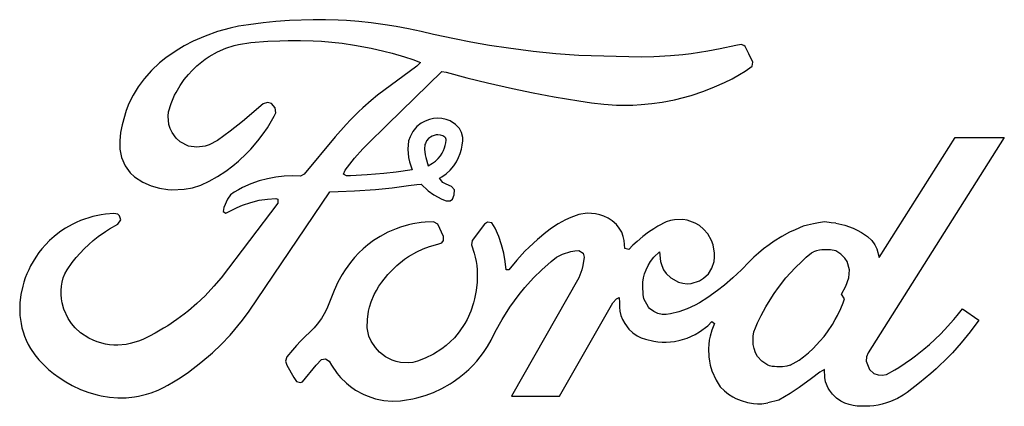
# Model space of a CAD drawing. Extents: x 0 to 5.33, y 0 to 2.1.
import ezdxf

# ---------------------------------------------------------------- set-up
doc = ezdxf.new("R2010")
doc.units = 0
doc.layers.add('CK_LEVEL_1', color=7, linetype='CONTINUOUS')

msp = doc.modelspace()

# ---------------------------------------------------------------- linework, layer by layer
at = {"layer": 'CK_LEVEL_1', "color": 2, "linetype": 'CONTINUOUS'}
for p, q in [((1.386679, 2.084574), (1.319179, 2.07736)), ((1.461317, 2.090369), (1.386679, 2.084574)), ((1.589179, 2.095015), (1.461317, 2.090369)), ((1.656679, 2.094787), (1.589179, 2.095015)), ((1.724179, 2.092708), (1.656679, 2.094787)), ((1.769179, 2.090292), (1.724179, 2.092708)), ((1.836678, 2.085115), (1.769179, 2.090292)), ((1.904179, 2.078065), (1.836678, 2.085115)), ((1.071679, 2.030824), (1.004178, 2.00658)), ((1.139178, 2.04954), (1.071679, 2.030824)), ((1.184179, 2.059111), (1.139178, 2.04954)), ((1.239919, 2.067869), (1.184179, 2.059111)), ((1.319179, 2.07736), (1.239919, 2.067869)), ((1.980149, 2.067869), (1.904179, 2.078065)), ((2.039179, 2.058276), (1.980149, 2.067869)), ((2.106679, 2.045489), (2.039179, 2.058276)), ((2.174179, 2.030735), (2.106679, 2.045489)), ((2.241679, 2.014837), (2.174179, 2.030735)), ((0.939791, 1.97787), (0.891679, 1.952518)), ((1.004178, 2.00658), (0.939791, 1.97787)), ((1.251679, 1.97052), (1.344506, 1.97787)), ((1.344506, 1.97787), (1.409179, 1.980912)), ((1.409179, 1.980912), (1.454179, 1.982026)), ((1.454179, 1.982026), (1.521679, 1.982158)), ((1.521679, 1.982158), (1.589179, 1.980336)), ((1.589179, 1.980336), (1.634179, 1.977831)), ((1.634179, 1.977831), (1.746679, 1.966942)), ((2.354179, 1.990423), (2.241679, 2.014837)), ((2.444179, 1.972888), (2.354179, 1.990423)), ((0.846679, 1.925482), (0.791504, 1.88787)), ((0.891679, 1.952518), (0.846679, 1.925482)), ((1.026679, 1.895434), (1.071679, 1.921003)), ((1.071679, 1.921003), (1.116679, 1.940995)), ((1.116679, 1.940995), (1.161679, 1.955593)), ((1.161679, 1.955593), (1.184179, 1.960989)), ((1.184179, 1.960989), (1.251679, 1.97052)), ((1.746679, 1.966942), (1.814179, 1.957198)), ((1.814179, 1.957198), (1.904179, 1.940385)), ((1.904179, 1.940385), (1.971679, 1.924845)), ((1.971679, 1.924845), (2.016679, 1.913056)), ((2.54471, 1.95537), (2.444179, 1.972888)), ((2.646679, 1.93981), (2.54471, 1.95537)), ((2.781679, 1.922593), (2.646679, 1.93981)), ((2.903141, 1.91037), (2.781679, 1.922593)), ((3.726679, 1.923981), (3.636016, 1.91037)), ((3.794179, 1.936582), (3.726679, 1.923981)), ((3.87862, 1.95537), (3.794179, 1.936582)), ((3.906679, 1.960995), (3.87862, 1.95537)), ((3.922708, 1.95537), (3.906679, 1.960995)), ((3.929179, 1.949016), (3.922708, 1.95537)), ((3.949039, 1.91037), (3.929179, 1.949016)), ((0.791504, 1.88787), (0.756679, 1.860601)), ((0.959179, 1.844254), (1.004178, 1.880271)), ((1.004178, 1.880271), (1.026679, 1.895434)), ((2.016679, 1.913056), (2.084179, 1.893174)), ((2.084179, 1.893174), (2.129178, 1.878415)), ((2.129178, 1.878415), (2.171429, 1.863504)), ((3.029179, 1.900929), (2.903141, 1.91037)), ((3.366679, 1.891797), (3.029179, 1.900929)), ((3.434179, 1.893414), (3.366679, 1.891797)), ((3.524178, 1.898721), (3.434179, 1.893414)), ((3.591679, 1.905078), (3.524178, 1.898721)), ((3.636016, 1.91037), (3.591679, 1.905078)), ((3.970565, 1.86537), (3.949039, 1.91037)), ((0.713415, 1.82037), (0.673636, 1.775369)), ((0.756679, 1.860601), (0.713415, 1.82037)), ((0.913556, 1.79787), (0.934256, 1.82037)), ((0.934256, 1.82037), (0.959179, 1.844254)), ((2.150441, 1.84287), (1.938605, 1.68537)), ((1.992021, 1.527869), (2.286679, 1.814989)), ((2.171429, 1.863504), (2.150441, 1.84287)), ((2.286679, 1.814989), (2.309179, 1.810905)), ((3.899225, 1.79787), (3.929179, 1.815642)), ((3.929179, 1.815642), (3.966748, 1.84287)), ((3.966748, 1.84287), (3.970565, 1.86537)), ((0.673636, 1.775369), (0.640898, 1.73037)), ((0.869178, 1.738579), (0.891679, 1.770847)), ((0.891679, 1.770847), (0.913556, 1.79787)), ((2.309179, 1.810905), (2.421678, 1.780471)), ((2.421678, 1.780471), (2.534179, 1.752307)), ((3.816678, 1.754445), (3.858323, 1.775369)), ((3.858323, 1.775369), (3.899225, 1.79787)), ((0.640898, 1.73037), (0.613911, 1.68537)), ((0.846679, 1.699969), (0.869178, 1.738579)), ((2.534179, 1.752307), (2.669179, 1.721461)), ((2.669179, 1.721461), (2.781679, 1.698181)), ((3.636679, 1.684686), (3.706225, 1.707869)), ((3.706225, 1.707869), (3.76328, 1.73037)), ((3.76328, 1.73037), (3.816678, 1.754445)), ((0.613911, 1.68537), (0.591841, 1.64037)), ((0.819974, 1.64037), (0.839288, 1.68537)), ((0.839288, 1.68537), (0.846679, 1.699969)), ((1.904179, 1.657369), (1.858925, 1.61787)), ((1.938605, 1.68537), (1.904179, 1.657369)), ((2.781679, 1.698181), (2.894179, 1.677079)), ((2.894179, 1.677079), (3.029179, 1.654598)), ((3.029179, 1.654598), (3.096679, 1.644513)), ((3.479179, 1.648174), (3.546678, 1.661197)), ((3.546678, 1.661197), (3.636679, 1.684686)), ((0.576678, 1.602566), (0.554179, 1.524763)), ((0.591841, 1.64037), (0.576678, 1.602566)), ((0.806252, 1.59537), (0.819974, 1.64037)), ((1.319179, 1.639216), (1.206679, 1.544029)), ((1.341679, 1.645921), (1.319179, 1.639216)), ((1.364179, 1.640551), (1.341679, 1.645921)), ((1.384526, 1.61787), (1.364179, 1.640551)), ((1.386679, 1.590802), (1.384526, 1.61787)), ((1.858925, 1.61787), (1.834709, 1.59537)), ((3.096679, 1.644513), (3.164179, 1.636594)), ((3.164179, 1.636594), (3.231679, 1.632366)), ((3.231679, 1.632366), (3.276679, 1.631577)), ((3.276679, 1.631577), (3.321679, 1.632408)), ((3.321679, 1.632408), (3.366679, 1.63486)), ((3.366679, 1.63486), (3.424144, 1.64037)), ((3.424144, 1.64037), (3.479179, 1.648174)), ((0.803582, 1.57287), (0.806252, 1.59537)), ((0.807536, 1.527869), (0.803582, 1.57287)), ((1.364179, 1.54603), (1.378954, 1.57287)), ((1.378954, 1.57287), (1.386679, 1.590802)), ((1.791679, 1.552813), (1.768004, 1.527869)), ((1.834709, 1.59537), (1.791679, 1.552813)), ((2.219179, 1.554571), (2.196679, 1.54594)), ((2.241679, 1.559548), (2.219179, 1.554571)), ((2.264178, 1.561188), (2.241679, 1.559548)), ((2.286679, 1.559593), (2.264178, 1.561188)), ((2.309179, 1.554664), (2.286679, 1.559593)), ((2.331679, 1.546054), (2.309179, 1.554664)), ((0.554179, 1.524763), (0.546553, 1.48287)), ((0.814399, 1.50537), (0.807536, 1.527869)), ((0.825066, 1.48287), (0.814399, 1.50537)), ((1.206679, 1.544029), (1.139178, 1.490728)), ((1.319179, 1.47591), (1.341679, 1.509073)), ((1.341679, 1.509073), (1.364179, 1.54603)), ((1.768004, 1.527869), (1.709003, 1.460369)), ((1.881679, 1.419535), (1.992021, 1.527869)), ((2.151679, 1.515409), (2.129178, 1.48862)), ((2.174179, 1.533435), (2.151679, 1.515409)), ((2.196679, 1.54594), (2.174179, 1.533435)), ((2.361073, 1.527869), (2.331679, 1.546054)), ((2.381671, 1.50537), (2.361073, 1.527869)), ((2.393192, 1.48287), (2.381671, 1.50537)), ((0.546553, 1.48287), (0.541675, 1.43787)), ((0.846679, 1.453195), (0.825066, 1.48287)), ((0.869178, 1.432882), (0.846679, 1.453195)), ((1.071679, 1.440456), (1.026679, 1.416546)), ((1.139178, 1.490728), (1.071679, 1.440456)), ((1.290382, 1.43787), (1.319179, 1.47591)), ((1.709003, 1.460369), (1.540253, 1.25787)), ((2.11404, 1.460369), (2.106583, 1.43787)), ((2.129178, 1.48862), (2.11404, 1.460369)), ((2.214881, 1.450722), (2.204098, 1.437884)), ((2.224532, 1.458454), (2.214882, 1.450723)), ((2.234848, 1.464187), (2.224531, 1.458454)), ((2.245157, 1.468142), (2.234848, 1.464187)), ((2.25474, 1.470261), (2.245156, 1.468142)), ((2.26427, 1.470956), (2.25474, 1.470261)), ((2.278794, 1.469926), (2.26427, 1.470956)), ((2.291568, 1.465038), (2.278794, 1.469926)), ((2.303114, 1.457895), (2.291568, 1.465039)), ((2.307094, 1.453549), (2.303114, 1.457895)), ((2.307862, 1.452048), (2.307094, 1.453549)), ((2.307804, 1.428348), (2.309178, 1.442225)), ((2.309178, 1.446165), (2.307862, 1.452048)), ((2.309178, 1.442225), (2.309178, 1.446165)), ((2.399178, 1.456107), (2.393192, 1.48287)), ((2.399178, 1.437786), (2.399178, 1.456107)), ((5.332707, 1.456752), (4.595224, 0.29037)), ((4.654973, 0.806053), (5.066488, 1.456752)), ((5.066488, 1.456752), (5.332707, 1.456752)), ((0.541675, 1.43787), (0.541779, 1.39287)), ((0.541779, 1.39287), (0.551003, 1.34787)), ((0.914179, 1.410265), (0.869178, 1.432882)), ((0.959179, 1.403698), (0.914179, 1.410265)), ((1.004178, 1.409538), (0.959179, 1.403698)), ((1.026679, 1.416546), (1.004178, 1.409538)), ((1.229179, 1.369531), (1.251604, 1.39287)), ((1.251604, 1.39287), (1.290382, 1.43787)), ((1.814179, 1.345158), (1.859178, 1.395841)), ((1.859178, 1.395841), (1.881679, 1.419535)), ((2.106583, 1.43787), (2.101736, 1.39287)), ((2.101736, 1.39287), (2.106679, 1.348395)), ((2.195036, 1.418677), (2.192273, 1.393022)), ((2.192273, 1.393021), (2.195573, 1.363326)), ((2.197031, 1.424695), (2.195036, 1.418678)), ((2.204098, 1.437884), (2.197031, 1.424695)), ((2.295163, 1.385433), (2.300876, 1.399734)), ((2.300875, 1.399732), (2.305045, 1.414025)), ((2.305045, 1.414026), (2.307804, 1.428346)), ((2.38606, 1.37037), (2.392624, 1.39287)), ((2.392624, 1.39287), (2.396959, 1.41537)), ((2.396959, 1.41537), (2.399178, 1.437786)), ((0.551003, 1.34787), (0.570848, 1.30287)), ((1.184179, 1.32762), (1.229179, 1.369531)), ((1.762237, 1.28037), (1.814179, 1.345158)), ((2.106679, 1.348395), (2.111879, 1.32537)), ((2.195574, 1.363325), (2.198907, 1.348564)), ((2.198907, 1.348564), (2.212805, 1.303457)), ((2.251682, 1.32899), (2.266146, 1.342478)), ((2.266147, 1.342479), (2.278268, 1.356888)), ((2.278268, 1.356887), (2.287728, 1.371151)), ((2.287727, 1.371149), (2.295164, 1.385435)), ((2.36536, 1.32537), (2.377073, 1.34787)), ((2.377073, 1.34787), (2.38606, 1.37037)), ((0.570848, 1.30287), (0.599179, 1.264252)), ((1.116679, 1.274914), (1.154227, 1.30287)), ((1.154227, 1.30287), (1.184179, 1.32762)), ((1.753985, 1.25787), (1.762237, 1.28037)), ((2.125259, 1.281945), (2.039179, 1.269618)), ((2.111879, 1.32537), (2.125259, 1.281945)), ((2.212805, 1.303457), (2.236599, 1.317933)), ((2.236598, 1.317933), (2.251682, 1.32899)), ((2.309179, 1.259547), (2.331509, 1.28037)), ((2.331509, 1.28037), (2.350437, 1.30287)), ((2.350437, 1.30287), (2.36536, 1.32537)), ((0.599179, 1.264252), (0.621679, 1.242826)), ((0.621679, 1.242826), (0.666679, 1.213849)), ((1.026679, 1.219742), (1.071679, 1.245397)), ((1.071679, 1.245397), (1.116679, 1.274914)), ((1.341679, 1.233265), (1.296678, 1.221046)), ((1.386679, 1.241898), (1.341679, 1.233265)), ((1.431678, 1.247094), (1.386679, 1.241898)), ((1.476679, 1.248942), (1.431678, 1.247094)), ((1.521679, 1.247472), (1.476679, 1.248942)), ((1.540253, 1.25787), (1.521679, 1.247472)), ((1.769179, 1.24815), (1.753985, 1.25787)), ((1.791679, 1.248946), (1.769179, 1.24815)), ((1.881679, 1.253932), (1.791679, 1.248946)), ((1.971679, 1.261804), (1.881679, 1.253932)), ((2.039179, 1.269618), (1.971679, 1.261804)), ((2.27405, 1.23537), (2.286679, 1.243053)), ((2.291396, 1.212869), (2.27405, 1.23537)), ((2.286679, 1.243053), (2.309179, 1.259547)), ((0.666679, 1.213849), (0.711678, 1.194778)), ((0.711678, 1.194778), (0.756679, 1.181934)), ((0.756679, 1.181934), (0.801679, 1.174695)), ((0.801679, 1.174695), (0.824179, 1.17307)), ((0.824179, 1.17307), (0.891679, 1.176018)), ((0.891679, 1.176018), (0.936679, 1.184635)), ((0.936679, 1.184635), (0.981679, 1.198981)), ((0.981679, 1.198981), (1.026679, 1.219742)), ((1.206679, 1.184808), (1.184179, 1.173009)), ((1.251679, 1.205005), (1.206679, 1.184808)), ((1.296678, 1.221046), (1.251679, 1.205005)), ((1.814179, 1.167333), (1.926679, 1.174701)), ((1.926679, 1.174701), (2.016679, 1.183758)), ((2.016679, 1.183758), (2.106679, 1.195655)), ((2.106679, 1.195655), (2.151679, 1.20268)), ((2.151679, 1.20268), (2.174179, 1.204027)), ((2.174179, 1.204027), (2.212823, 1.16787)), ((2.309179, 1.203061), (2.291396, 1.212869)), ((2.339534, 1.19037), (2.309179, 1.203061)), ((2.354179, 1.173574), (2.339534, 1.19037)), ((2.352596, 1.145369), (2.354179, 1.173574)), ((1.125471, 1.12287), (1.10554, 1.07787)), ((1.1422, 1.145369), (1.125471, 1.12287)), ((1.161679, 1.159974), (1.1422, 1.145369)), ((1.184179, 1.173009), (1.161679, 1.159974)), ((1.242839, 0.51537), (1.679179, 1.161586)), ((1.296678, 1.116258), (1.341679, 1.123329)), ((1.341679, 1.123329), (1.386679, 1.12664)), ((1.386679, 1.12664), (1.398202, 1.12287)), ((1.398202, 1.12287), (1.398457, 1.10037)), ((1.679179, 1.161586), (1.724179, 1.164583)), ((1.724179, 1.164583), (1.814179, 1.167333)), ((2.212823, 1.16787), (2.243737, 1.145369)), ((2.243737, 1.145369), (2.286679, 1.122592)), ((2.286679, 1.122592), (2.309179, 1.113886)), ((2.331679, 1.113472), (2.344558, 1.12287)), ((2.344558, 1.12287), (2.352596, 1.145369)), ((1.398457, 1.10037), (1.090395, 0.69537)), ((1.10554, 1.07787), (1.101674, 1.05537)), ((1.116679, 1.047261), (1.177412, 1.07787)), ((1.177412, 1.07787), (1.206679, 1.090128)), ((1.206679, 1.090128), (1.251679, 1.105275)), ((1.251679, 1.105275), (1.296678, 1.116258)), ((2.309179, 1.113886), (2.331679, 1.113472)), ((0.351679, 1.014769), (0.329179, 1.006282)), ((0.374179, 1.02211), (0.351679, 1.014769)), ((0.396679, 1.028356), (0.374179, 1.02211)), ((0.441678, 1.03771), (0.396679, 1.028356)), ((0.464179, 1.040875), (0.441678, 1.03771)), ((0.509179, 1.044271), (0.464179, 1.040875)), ((0.531679, 1.041007), (0.509179, 1.044271)), ((0.541376, 1.03287), (0.531679, 1.041007)), ((0.547396, 1.01037), (0.541376, 1.03287)), ((1.101674, 1.05537), (1.116679, 1.047261)), ((2.984178, 1.02355), (2.955926, 1.01037)), ((3.029179, 1.039794), (2.984178, 1.02355)), ((3.074179, 1.045885), (3.029179, 1.039794)), ((3.096679, 1.045501), (3.074179, 1.045885)), ((3.119178, 1.04284), (3.096679, 1.045501)), ((3.141679, 1.037815), (3.119178, 1.04284)), ((3.164179, 1.030258), (3.141679, 1.037815)), ((3.186679, 1.019878), (3.164179, 1.030258)), ((3.209179, 1.005764), (3.186679, 1.019878)), ((0.248532, 0.965369), (0.239179, 0.959428)), ((0.284179, 0.985614), (0.248532, 0.965369)), ((0.306678, 0.996589), (0.284179, 0.985614)), ((0.329179, 1.006282), (0.306678, 0.996589)), ((0.464179, 0.948108), (0.486679, 0.962478)), ((0.486679, 0.962478), (0.531542, 0.98787)), ((0.531542, 0.98787), (0.547396, 1.01037)), ((2.039179, 0.962348), (1.994178, 0.94303)), ((2.061679, 0.97035), (2.039179, 0.962348)), ((2.106679, 0.983281), (2.061679, 0.97035)), ((2.129178, 0.988281), (2.106679, 0.983281)), ((2.174179, 0.995478), (2.129178, 0.988281)), ((2.196679, 0.997709), (2.174179, 0.995478)), ((2.241679, 0.999393), (2.196679, 0.997709)), ((2.264178, 0.986212), (2.241679, 0.999393)), ((2.295223, 0.92037), (2.264178, 0.986212)), ((2.518208, 0.98787), (2.451281, 0.897869)), ((2.534179, 0.997476), (2.518208, 0.98787)), ((2.556678, 0.993747), (2.534179, 0.997476)), ((2.575693, 0.965369), (2.556678, 0.993747)), ((2.59505, 0.92037), (2.575693, 0.965369)), ((2.879807, 0.965369), (2.849179, 0.942709)), ((2.916679, 0.989017), (2.879807, 0.965369)), ((2.955926, 1.01037), (2.916679, 0.989017)), ((3.231679, 0.98556), (3.209179, 1.005764)), ((3.247648, 0.965369), (3.231679, 0.98556)), ((3.260314, 0.94287), (3.247648, 0.965369)), ((3.434179, 0.962223), (3.405383, 0.94287)), ((3.456679, 0.975911), (3.434179, 0.962223)), ((3.501679, 0.999206), (3.456679, 0.975911)), ((3.524178, 1.006716), (3.501679, 0.999206)), ((3.546678, 1.011258), (3.524178, 1.006716)), ((3.591679, 1.012164), (3.546678, 1.011258)), ((3.614179, 1.008566), (3.591679, 1.012164)), ((3.659179, 0.992412), (3.614179, 1.008566)), ((3.681678, 0.978928), (3.659179, 0.992412)), ((3.704179, 0.960531), (3.681678, 0.978928)), ((3.726679, 0.934813), (3.704179, 0.960531)), ((4.244178, 0.975352), (4.199179, 0.956872)), ((4.266679, 0.982347), (4.244178, 0.975352)), ((4.299707, 0.989335), (4.266679, 0.982347)), ((4.325637, 0.994834), (4.299707, 0.989335)), ((4.337652, 0.996683), (4.325637, 0.994834)), ((4.358911, 0.999456), (4.337652, 0.996683)), ((4.383866, 0.996683), (4.358911, 0.999456)), ((4.394957, 0.994834), (4.383866, 0.996683)), ((4.419707, 0.992438), (4.394957, 0.994834)), ((4.419707, 0.992438), (4.469179, 0.981588)), ((4.469179, 0.981588), (4.514178, 0.965607)), ((4.514178, 0.965607), (4.536679, 0.955065)), ((0.186577, 0.92037), (0.161578, 0.897869)), ((0.215189, 0.94287), (0.186577, 0.92037)), ((0.239179, 0.959428), (0.215189, 0.94287)), ((0.397219, 0.897869), (0.425257, 0.92037)), ((0.425257, 0.92037), (0.464179, 0.948108)), ((1.951742, 0.92037), (1.916573, 0.897869)), ((1.994178, 0.94303), (1.951742, 0.92037)), ((2.294855, 0.897869), (2.295223, 0.92037)), ((2.610335, 0.87537), (2.59505, 0.92037)), ((2.849179, 0.942709), (2.804179, 0.904626)), ((3.268817, 0.92037), (3.260314, 0.94287)), ((3.273814, 0.897869), (3.268817, 0.92037)), ((3.375485, 0.92037), (3.344179, 0.893827)), ((3.405383, 0.94287), (3.375485, 0.92037)), ((3.747671, 0.897869), (3.726679, 0.934813)), ((4.128467, 0.92037), (4.086678, 0.894517)), ((4.170049, 0.94287), (4.128467, 0.92037)), ((4.199179, 0.956872), (4.170049, 0.94287)), ((4.536679, 0.955065), (4.559179, 0.942606)), ((4.559179, 0.942606), (4.592156, 0.92037)), ((4.592156, 0.92037), (4.615767, 0.897869)), ((0.139493, 0.87537), (0.119848, 0.85287)), ((0.161578, 0.897869), (0.139493, 0.87537)), ((0.348519, 0.85287), (0.374179, 0.877594)), ((0.374179, 0.877594), (0.397219, 0.897869)), ((1.886273, 0.87537), (1.859683, 0.85287)), ((1.916573, 0.897869), (1.886273, 0.87537)), ((2.185477, 0.85287), (2.219179, 0.86545)), ((2.219179, 0.86545), (2.264178, 0.878157)), ((2.264178, 0.878157), (2.286679, 0.886729)), ((2.286679, 0.886729), (2.294855, 0.897869)), ((2.451281, 0.897869), (2.446648, 0.87537)), ((2.446648, 0.87537), (2.461528, 0.83037)), ((2.62186, 0.83037), (2.610335, 0.87537)), ((2.759179, 0.862935), (2.736679, 0.840487)), ((2.804179, 0.904626), (2.759179, 0.862935)), ((3.276679, 0.855301), (3.273814, 0.897869)), ((3.299179, 0.849648), (3.276679, 0.855301)), ((3.321679, 0.872589), (3.299179, 0.849648)), ((3.344179, 0.893827), (3.321679, 0.872589)), ((3.755676, 0.87537), (3.747671, 0.897869)), ((3.762882, 0.83037), (3.755676, 0.87537)), ((4.058924, 0.87537), (4.029119, 0.85287)), ((4.086678, 0.894517), (4.058924, 0.87537)), ((4.615767, 0.897869), (4.631446, 0.87537)), ((4.631446, 0.87537), (4.641872, 0.85287)), ((0.086601, 0.80787), (0.072559, 0.78537)), ((0.104179, 0.832902), (0.086601, 0.80787)), ((0.119848, 0.85287), (0.104179, 0.832902)), ((0.284179, 0.77839), (0.306678, 0.806787)), ((0.306678, 0.806787), (0.327199, 0.83037)), ((0.327199, 0.83037), (0.348519, 0.85287)), ((1.814179, 0.807006), (1.791679, 0.779971)), ((1.836678, 0.830982), (1.814179, 0.807006)), ((1.859683, 0.85287), (1.836678, 0.830982)), ((2.084179, 0.796452), (2.106679, 0.811726)), ((2.106679, 0.811726), (2.151679, 0.837378)), ((2.151679, 0.837378), (2.185477, 0.85287)), ((2.461528, 0.83037), (2.467261, 0.80787)), ((2.467261, 0.80787), (2.471782, 0.78537)), ((2.629838, 0.78537), (2.62186, 0.83037)), ((2.736679, 0.840487), (2.691678, 0.791961)), ((2.877916, 0.78537), (2.907848, 0.80787)), ((2.907848, 0.80787), (2.939179, 0.824499)), ((2.939179, 0.824499), (2.984178, 0.838827)), ((2.984178, 0.838827), (3.006679, 0.84237)), ((3.006679, 0.84237), (3.029179, 0.843578)), ((3.029179, 0.843578), (3.052144, 0.83037)), ((3.056753, 0.80787), (3.050522, 0.76287)), ((3.052144, 0.83037), (3.056753, 0.80787)), ((3.417005, 0.78537), (3.434726, 0.80787)), ((3.434726, 0.80787), (3.465182, 0.837676)), ((3.465182, 0.837676), (3.471329, 0.78537)), ((3.761339, 0.78537), (3.763686, 0.80787)), ((3.763686, 0.80787), (3.762882, 0.83037)), ((3.976834, 0.80787), (3.951678, 0.783315)), ((4.001879, 0.83037), (3.976834, 0.80787)), ((4.029119, 0.85287), (4.001879, 0.83037)), ((4.235323, 0.78537), (4.259977, 0.80787)), ((4.259977, 0.80787), (4.289179, 0.831576)), ((4.289179, 0.831576), (4.299707, 0.837124)), ((4.316394, 0.843254), (4.299707, 0.837124)), ((4.332107, 0.846027), (4.316394, 0.843254)), ((4.344122, 0.8488), (4.332107, 0.846027)), ((4.362607, 0.8488), (4.344122, 0.8488)), ((4.392184, 0.847875), (4.362607, 0.8488)), ((4.419707, 0.841866), (4.392184, 0.847875)), ((4.446679, 0.824926), (4.419707, 0.841866)), ((4.469179, 0.803116), (4.446679, 0.824926)), ((4.481573, 0.78537), (4.469179, 0.803116)), ((4.641872, 0.85287), (4.654973, 0.806053)), ((0.059179, 0.761259), (0.048872, 0.74037)), ((0.072559, 0.78537), (0.059179, 0.761259)), ((0.257546, 0.74037), (0.284179, 0.77839)), ((1.791679, 0.779971), (1.763323, 0.74037)), ((2.018789, 0.74037), (2.042362, 0.76287)), ((2.042362, 0.76287), (2.084179, 0.796452)), ((2.471782, 0.78537), (2.475133, 0.76287)), ((2.475133, 0.76287), (2.477334, 0.74037)), ((2.634956, 0.74037), (2.629838, 0.78537)), ((2.691678, 0.791961), (2.648683, 0.74037)), ((2.827937, 0.74037), (2.877916, 0.78537)), ((3.050522, 0.76287), (3.045345, 0.74037)), ((3.392449, 0.74037), (3.403155, 0.76287)), ((3.403155, 0.76287), (3.417005, 0.78537)), ((3.471329, 0.78537), (3.477311, 0.76287)), ((3.477311, 0.76287), (3.48743, 0.74037)), ((3.72988, 0.71787), (3.749179, 0.747988)), ((3.749179, 0.747988), (3.761339, 0.78537)), ((3.951678, 0.783315), (3.909721, 0.74037)), ((4.150286, 0.69537), (4.199179, 0.749657)), ((4.199179, 0.749657), (4.235323, 0.78537)), ((4.494419, 0.74037), (4.481573, 0.78537)), ((0.030374, 0.69537), (0.022885, 0.67287)), ((0.039015, 0.71787), (0.030374, 0.69537)), ((0.048872, 0.74037), (0.039015, 0.71787)), ((0.229694, 0.67287), (0.236174, 0.69537)), ((0.236174, 0.69537), (0.24533, 0.71787)), ((0.24533, 0.71787), (0.257546, 0.74037)), ((1.090395, 0.69537), (1.052368, 0.650369)), ((1.746679, 0.713928), (1.723811, 0.67287)), ((1.763323, 0.74037), (1.746679, 0.713928)), ((1.961702, 0.67287), (1.994178, 0.713425)), ((1.994178, 0.713425), (2.018789, 0.74037)), ((2.478407, 0.71787), (2.477188, 0.67287)), ((2.477334, 0.74037), (2.478407, 0.71787)), ((2.648683, 0.74037), (2.634956, 0.74037)), ((3.029204, 0.69537), (2.663487, 0.055752)), ((2.736679, 0.644044), (2.7829, 0.69537)), ((2.7829, 0.69537), (2.827937, 0.74037)), ((3.045345, 0.74037), (3.029204, 0.69537)), ((3.375526, 0.67287), (3.378857, 0.69537)), ((3.378857, 0.69537), (3.384442, 0.71787)), ((3.384442, 0.71787), (3.392449, 0.74037)), ((3.48743, 0.74037), (3.501679, 0.719227)), ((3.501679, 0.719227), (3.526024, 0.69537)), ((3.526024, 0.69537), (3.567271, 0.67287)), ((3.681678, 0.67974), (3.704179, 0.693499)), ((3.704179, 0.693499), (3.72988, 0.71787)), ((3.861704, 0.69537), (3.816678, 0.657)), ((3.909721, 0.74037), (3.861704, 0.69537)), ((4.109178, 0.643218), (4.150286, 0.69537)), ((4.475134, 0.650369), (4.489883, 0.69537)), ((4.489883, 0.69537), (4.494419, 0.74037)), ((0.016498, 0.650369), (0.006874, 0.60537)), ((0.022885, 0.67287), (0.016498, 0.650369)), ((0.223861, 0.62787), (0.225658, 0.650369)), ((0.225658, 0.650369), (0.229694, 0.67287)), ((1.052368, 0.650369), (1.004178, 0.599256)), ((1.723811, 0.67287), (1.702526, 0.62787)), ((1.932113, 0.62787), (1.945802, 0.650369)), ((1.945802, 0.650369), (1.961702, 0.67287)), ((2.477188, 0.67287), (2.471435, 0.62787)), ((2.705027, 0.60537), (2.736679, 0.644044)), ((3.374351, 0.650369), (3.375526, 0.67287)), ((3.3764, 0.60537), (3.374351, 0.650369)), ((3.567271, 0.67287), (3.591679, 0.666541)), ((3.591679, 0.666541), (3.614179, 0.66448)), ((3.614179, 0.66448), (3.636679, 0.665875)), ((3.636679, 0.665875), (3.681678, 0.67974)), ((3.816678, 0.657), (3.779572, 0.62787)), ((4.086678, 0.611569), (4.109178, 0.643218)), ((4.451669, 0.607599), (4.475134, 0.650369)), ((0.006874, 0.60537), (0.001268, 0.56037)), ((0.223922, 0.60537), (0.223861, 0.62787)), ((0.225803, 0.582869), (0.223922, 0.60537)), ((1.004178, 0.599256), (0.959179, 0.556553)), ((1.702526, 0.62787), (1.684837, 0.582869)), ((1.904179, 0.566481), (1.920379, 0.60537)), ((1.920379, 0.60537), (1.932113, 0.62787)), ((2.471435, 0.62787), (2.46278, 0.582869)), ((2.655519, 0.53787), (2.705027, 0.60537)), ((3.231679, 0.582456), (3.247388, 0.588765)), ((3.247388, 0.588765), (3.24872, 0.56037)), ((3.380648, 0.582869), (3.3764, 0.60537)), ((3.726679, 0.58986), (3.681678, 0.560494)), ((3.779572, 0.62787), (3.726679, 0.58986)), ((4.064179, 0.57726), (4.086678, 0.611569)), ((4.467257, 0.582869), (4.451669, 0.607599)), ((0.000023, 0.53787), (0, 0.51537)), ((0.001268, 0.56037), (0.000023, 0.53787)), ((0.22954, 0.56037), (0.225803, 0.582869)), ((0.239179, 0.525557), (0.22954, 0.56037)), ((0.959179, 0.556553), (0.914179, 0.518016)), ((1.667872, 0.53787), (1.656679, 0.514404)), ((1.684837, 0.582869), (1.667872, 0.53787)), ((1.889846, 0.51537), (1.895238, 0.53787)), ((1.895238, 0.53787), (1.904179, 0.566481)), ((2.457385, 0.56037), (2.442805, 0.51537)), ((2.46278, 0.582869), (2.457385, 0.56037)), ((2.612464, 0.47037), (2.655519, 0.53787)), ((2.922956, 0.055752), (3.21277, 0.56037)), ((3.21277, 0.56037), (3.231679, 0.582456)), ((3.24872, 0.56037), (3.248576, 0.53787)), ((3.248576, 0.53787), (3.251113, 0.51537)), ((3.404902, 0.53787), (3.380648, 0.582869)), ((3.411679, 0.530574), (3.404902, 0.53787)), ((3.659179, 0.548286), (3.614179, 0.52791)), ((3.681678, 0.560494), (3.659179, 0.548286)), ((4.016363, 0.49287), (4.041679, 0.539773)), ((4.041679, 0.539773), (4.064179, 0.57726)), ((4.446679, 0.529468), (4.459216, 0.56037)), ((4.459216, 0.56037), (4.467257, 0.582869)), ((0, 0.51537), (0.001208, 0.49287)), ((0.001208, 0.49287), (0.003654, 0.47037)), ((0.261679, 0.476655), (0.239179, 0.525557)), ((0.891679, 0.500146), (0.851526, 0.47037)), ((0.914179, 0.518016), (0.891679, 0.500146)), ((1.206679, 0.46642), (1.242839, 0.51537)), ((1.656679, 0.514404), (1.634179, 0.476055)), ((1.883147, 0.47037), (1.889846, 0.51537)), ((2.442805, 0.51537), (2.422702, 0.47037)), ((3.251113, 0.51537), (3.256442, 0.49287)), ((3.256442, 0.49287), (3.26482, 0.47037)), ((3.434179, 0.51301), (3.411679, 0.530574)), ((3.456679, 0.50238), (3.434179, 0.51301)), ((3.479179, 0.496816), (3.456679, 0.50238)), ((3.501679, 0.496724), (3.479179, 0.496816)), ((3.524178, 0.500886), (3.501679, 0.496724)), ((3.569179, 0.51225), (3.524178, 0.500886)), ((3.614179, 0.52791), (3.569179, 0.51225)), ((3.996679, 0.451965), (4.016363, 0.49287)), ((4.417502, 0.47037), (4.429457, 0.49287)), ((4.429457, 0.49287), (4.446679, 0.529468)), ((5.059367, 0.47037), (5.077938, 0.49287)), ((5.077939, 0.49287), (5.105637, 0.528149)), ((5.105636, 0.528149), (5.19448, 0.46641)), ((0.003654, 0.47037), (0.007363, 0.44787)), ((0.007363, 0.44787), (0.012367, 0.42537)), ((0.280937, 0.44787), (0.261679, 0.476655)), ((0.300063, 0.42537), (0.280937, 0.44787)), ((0.801679, 0.436863), (0.779179, 0.422901)), ((0.851526, 0.47037), (0.801679, 0.436863)), ((1.139178, 0.385716), (1.206679, 0.46642)), ((1.611679, 0.445254), (1.59462, 0.42537)), ((1.634179, 0.476055), (1.611679, 0.445254)), ((1.881806, 0.42537), (1.883147, 0.47037)), ((2.410321, 0.44787), (2.380097, 0.402869)), ((2.422702, 0.47037), (2.410321, 0.44787)), ((2.575372, 0.402869), (2.612464, 0.47037)), ((3.26482, 0.47037), (3.276719, 0.44787)), ((3.276719, 0.44787), (3.299179, 0.418381)), ((3.681995, 0.402869), (3.726679, 0.436783)), ((3.726679, 0.436783), (3.749179, 0.4588)), ((3.749179, 0.4588), (3.763711, 0.44787)), ((3.763711, 0.44787), (3.749179, 0.412868)), ((3.985009, 0.42537), (3.996679, 0.451965)), ((4.3746, 0.402869), (4.401679, 0.443378)), ((4.401679, 0.443378), (4.417502, 0.47037)), ((5.009179, 0.414304), (5.059367, 0.47037)), ((5.19448, 0.46641), (5.14751, 0.402869)), ((0.012367, 0.42537), (0.018716, 0.402869)), ((0.018716, 0.402869), (0.026479, 0.38037)), ((0.026479, 0.38037), (0.035741, 0.35787)), ((0.329179, 0.398643), (0.300063, 0.42537)), ((0.374179, 0.369366), (0.329179, 0.398643)), ((0.702689, 0.38037), (0.666679, 0.362806)), ((0.734178, 0.396989), (0.702689, 0.38037)), ((0.779179, 0.422901), (0.734178, 0.396989)), ((1.091336, 0.335369), (1.139178, 0.385716)), ((1.544179, 0.376314), (1.521679, 0.353697)), ((1.572396, 0.402869), (1.544179, 0.376314)), ((1.59462, 0.42537), (1.572396, 0.402869)), ((1.891407, 0.38037), (1.881806, 0.42537)), ((1.904179, 0.353887), (1.891407, 0.38037)), ((2.380097, 0.402869), (2.354179, 0.371854)), ((2.553337, 0.35787), (2.575372, 0.402869)), ((3.299179, 0.418381), (3.321679, 0.39775)), ((3.321679, 0.39775), (3.344179, 0.382666)), ((3.344179, 0.382666), (3.366679, 0.3717)), ((3.614179, 0.369231), (3.659179, 0.389467)), ((3.659179, 0.389467), (3.681995, 0.402869)), ((3.739621, 0.38037), (3.735038, 0.35787)), ((3.749179, 0.412868), (3.739621, 0.38037)), ((3.972241, 0.38037), (3.976909, 0.402869)), ((3.972356, 0.335369), (3.972241, 0.38037)), ((3.976909, 0.402869), (3.985009, 0.42537)), ((4.334179, 0.352158), (4.356679, 0.37915)), ((4.356679, 0.37915), (4.3746, 0.402869)), ((4.927454, 0.335369), (4.98668, 0.39117)), ((4.98668, 0.39117), (5.00918, 0.414304)), ((5.147509, 0.402869), (5.099179, 0.343137)), ((0.035741, 0.35787), (0.046616, 0.335369)), ((0.046616, 0.335369), (0.059254, 0.31287)), ((0.398193, 0.35787), (0.374179, 0.369366)), ((0.419179, 0.349702), (0.398193, 0.35787)), ((0.464179, 0.337484), (0.419179, 0.349702)), ((0.486679, 0.333883), (0.464179, 0.337484)), ((0.509179, 0.331871), (0.486679, 0.333883)), ((0.531679, 0.331422), (0.509179, 0.331871)), ((0.576678, 0.335197), (0.531679, 0.331422)), ((0.599179, 0.33948), (0.576678, 0.335197)), ((0.644179, 0.353169), (0.599179, 0.33948)), ((0.666679, 0.362806), (0.644179, 0.353169)), ((1.044181, 0.29037), (1.091336, 0.335369)), ((1.499179, 0.329612), (1.476679, 0.303907)), ((1.521679, 0.353697), (1.499179, 0.329612)), ((1.926679, 0.318547), (1.904179, 0.353887)), ((2.309179, 0.32898), (2.286679, 0.311485)), ((2.331679, 0.348941), (2.309179, 0.32898)), ((2.354179, 0.371854), (2.331679, 0.348941)), ((2.511679, 0.291073), (2.534179, 0.324827)), ((2.534179, 0.324827), (2.553337, 0.35787)), ((3.366679, 0.3717), (3.389178, 0.363747)), ((3.389178, 0.363747), (3.434179, 0.352876)), ((3.434179, 0.352876), (3.456679, 0.349744)), ((3.456679, 0.349744), (3.479179, 0.348087)), ((3.479179, 0.348087), (3.501679, 0.347881)), ((3.501679, 0.347881), (3.524178, 0.349126)), ((3.524178, 0.349126), (3.546678, 0.351838)), ((3.546678, 0.351838), (3.576974, 0.35787)), ((3.576974, 0.35787), (3.614179, 0.369231)), ((3.732038, 0.335369), (3.730577, 0.31287)), ((3.735038, 0.35787), (3.732038, 0.335369)), ((3.977147, 0.31287), (3.972356, 0.335369)), ((4.296779, 0.31287), (4.334179, 0.352158)), ((4.896679, 0.308983), (4.927454, 0.335369)), ((5.099179, 0.343137), (5.052069, 0.29037)), ((0.059254, 0.31287), (0.081679, 0.279501)), ((0.081679, 0.279501), (0.104179, 0.251878)), ((0.981679, 0.236811), (1.044181, 0.29037)), ((1.447534, 0.26787), (1.439027, 0.24537)), ((1.476679, 0.303907), (1.447534, 0.26787)), ((1.949179, 0.293098), (1.926679, 0.318547)), ((1.981877, 0.26787), (1.949179, 0.293098)), ((2.016679, 0.249688), (1.981877, 0.26787)), ((2.241679, 0.282623), (2.196679, 0.260571)), ((2.286679, 0.311485), (2.241679, 0.282623)), ((2.475748, 0.24537), (2.494291, 0.26787)), ((2.494291, 0.26787), (2.511679, 0.291073)), ((3.730577, 0.31287), (3.732217, 0.26787)), ((3.732217, 0.26787), (3.735339, 0.24537)), ((3.985432, 0.29037), (3.977147, 0.31287)), ((3.996679, 0.269836), (3.985432, 0.29037)), ((4.019179, 0.244077), (3.996679, 0.269836)), ((4.221679, 0.249528), (4.24544, 0.26787)), ((4.24544, 0.26787), (4.272411, 0.29037)), ((4.272411, 0.29037), (4.296779, 0.31287)), ((4.586741, 0.26787), (4.585004, 0.24537)), ((4.595224, 0.29037), (4.586741, 0.26787)), ((4.829179, 0.25656), (4.851679, 0.273252)), ((4.851679, 0.273252), (4.896679, 0.308983)), ((5.030586, 0.26787), (4.964179, 0.203748)), ((5.052069, 0.29037), (5.030586, 0.26787)), ((0.104179, 0.251878), (0.132187, 0.22287)), ((0.132187, 0.22287), (0.156623, 0.20037)), ((0.914179, 0.185719), (0.981679, 0.236811)), ((1.439027, 0.24537), (1.447694, 0.22287)), ((1.447694, 0.22287), (1.484041, 0.15537)), ((1.531374, 0.13287), (1.604935, 0.22287)), ((1.604935, 0.22287), (1.634179, 0.253381)), ((1.634179, 0.253381), (1.656679, 0.258118)), ((1.656679, 0.258118), (1.676036, 0.24537)), ((1.676036, 0.24537), (1.688471, 0.22287)), ((1.688471, 0.22287), (1.719112, 0.17787)), ((2.039179, 0.242112), (2.016679, 0.249688)), ((2.061679, 0.237958), (2.039179, 0.242112)), ((2.106679, 0.235956), (2.061679, 0.237958)), ((2.129178, 0.238089), (2.106679, 0.235956)), ((2.155217, 0.24537), (2.129178, 0.238089)), ((2.196679, 0.260571), (2.155217, 0.24537)), ((2.432828, 0.20037), (2.455348, 0.22287)), ((2.455348, 0.22287), (2.475748, 0.24537)), ((3.735339, 0.24537), (3.740048, 0.22287)), ((3.740048, 0.22287), (3.749179, 0.192136)), ((4.052349, 0.22287), (4.019179, 0.244077)), ((4.060292, 0.218525), (4.052349, 0.22287)), ((4.074683, 0.216311), (4.060292, 0.218525)), ((4.087966, 0.215204), (4.074683, 0.216311)), ((4.100143, 0.213544), (4.087966, 0.215204)), ((4.108445, 0.213544), (4.100143, 0.213544)), ((4.130584, 0.214651), (4.108445, 0.213544)), ((4.154938, 0.217418), (4.130584, 0.214651)), ((4.172585, 0.22284), (4.154938, 0.217418)), ((4.172585, 0.22284), (4.221679, 0.249528)), ((4.585004, 0.24537), (4.601701, 0.20037)), ((4.761679, 0.210763), (4.829179, 0.25656)), ((0.156623, 0.20037), (0.183808, 0.17787)), ((0.183808, 0.17787), (0.214349, 0.15537)), ((0.869178, 0.155103), (0.914179, 0.185719)), ((1.719112, 0.17787), (1.73824, 0.15537)), ((2.379892, 0.15537), (2.407838, 0.17787)), ((2.407838, 0.17787), (2.432828, 0.20037)), ((3.749179, 0.192136), (3.771679, 0.141691)), ((4.334179, 0.184687), (4.289179, 0.150007)), ((4.358114, 0.20037), (4.334179, 0.184687)), ((4.359844, 0.15537), (4.358114, 0.20037)), ((4.601701, 0.20037), (4.626679, 0.178554)), ((4.626679, 0.178554), (4.649178, 0.169855)), ((4.649178, 0.169855), (4.671678, 0.167941)), ((4.671678, 0.167941), (4.694179, 0.172311)), ((4.694179, 0.172311), (4.739179, 0.196827)), ((4.739179, 0.196827), (4.761679, 0.210763)), ((4.934951, 0.17787), (4.874179, 0.128118)), ((4.96418, 0.203748), (4.934951, 0.17787)), ((0.214349, 0.15537), (0.249167, 0.13287)), ((0.249167, 0.13287), (0.284179, 0.113248)), ((0.284179, 0.113248), (0.329179, 0.09198)), ((0.779179, 0.101725), (0.801679, 0.113817)), ((0.801679, 0.113817), (0.833917, 0.13287)), ((0.833917, 0.13287), (0.869178, 0.155103)), ((1.484041, 0.15537), (1.499179, 0.134135)), ((1.499179, 0.134135), (1.521679, 0.129282)), ((1.521679, 0.129282), (1.531374, 0.13287)), ((1.73824, 0.15537), (1.769179, 0.125142)), ((1.769179, 0.125142), (1.791679, 0.106874)), ((1.791679, 0.106874), (1.81931, 0.087869)), ((2.286679, 0.096684), (2.331679, 0.122176)), ((2.331679, 0.122176), (2.348282, 0.13287)), ((2.348282, 0.13287), (2.379892, 0.15537)), ((3.771679, 0.141691), (3.794179, 0.106219)), ((4.289179, 0.150007), (4.221679, 0.1015)), ((4.365008, 0.13287), (4.359844, 0.15537)), ((4.379178, 0.098509), (4.365008, 0.13287)), ((4.874179, 0.128118), (4.806678, 0.074697)), ((0.329179, 0.09198), (0.374179, 0.074733)), ((0.374179, 0.074733), (0.419179, 0.061348)), ((0.419179, 0.061348), (0.441678, 0.05625)), ((0.441678, 0.05625), (0.486679, 0.049141)), ((0.621679, 0.051547), (0.644179, 0.055419)), ((0.644179, 0.055419), (0.685961, 0.06537)), ((0.685961, 0.06537), (0.711678, 0.073359)), ((0.711678, 0.073359), (0.74951, 0.087869)), ((0.74951, 0.087869), (0.779179, 0.101725)), ((1.81931, 0.087869), (1.86047, 0.06537)), ((1.86047, 0.06537), (1.881679, 0.05612)), ((1.881679, 0.05612), (1.926679, 0.04113)), ((2.151679, 0.045912), (2.196679, 0.05896)), ((2.196679, 0.05896), (2.241679, 0.075771)), ((2.241679, 0.075771), (2.286679, 0.096684)), ((2.663487, 0.055752), (2.922956, 0.055752)), ((3.794179, 0.106219), (3.816678, 0.083776)), ((3.816678, 0.083776), (3.839179, 0.066052)), ((3.839179, 0.066052), (3.861679, 0.051627)), ((4.172585, 0.068748), (4.11182, 0.03375)), ((4.221679, 0.1015), (4.172585, 0.068748)), ((4.385371, 0.087869), (4.379178, 0.098509)), ((4.402045, 0.06537), (4.385371, 0.087869)), ((4.424179, 0.043849), (4.402045, 0.06537)), ((4.784179, 0.059727), (4.754062, 0.04287)), ((4.806678, 0.074697), (4.784179, 0.059727)), ((0.486679, 0.049141), (0.531679, 0.046021)), ((0.531679, 0.046021), (0.576678, 0.046816)), ((0.576678, 0.046816), (0.621679, 0.051547)), ((1.926679, 0.04113), (1.971679, 0.031875)), ((1.971679, 0.031875), (2.016679, 0.027946)), ((2.016679, 0.027946), (2.061679, 0.030231)), ((2.061679, 0.030231), (2.084179, 0.032896)), ((2.084179, 0.032896), (2.129178, 0.040722)), ((2.129178, 0.040722), (2.151679, 0.045912)), ((3.861679, 0.051627), (3.878071, 0.04287)), ((3.878071, 0.04287), (3.906679, 0.030653)), ((3.906679, 0.030653), (3.941807, 0.020369)), ((3.941807, 0.020369), (3.974179, 0.015043)), ((3.974179, 0.015043), (3.996679, 0.013555)), ((3.996679, 0.013555), (4.019179, 0.013846)), ((4.019179, 0.013846), (4.052585, 0.018283)), ((4.11182, 0.03375), (4.052585, 0.018283)), ((4.446679, 0.028086), (4.424179, 0.043849)), ((4.469179, 0.016755), (4.446679, 0.028086)), ((4.491679, 0.008997), (4.469179, 0.016755)), ((4.514178, 0.004339), (4.491679, 0.008997)), ((4.536679, 0.001618), (4.514178, 0.004339)), ((4.559179, 0.000175), (4.536679, 0.001618)), ((4.581679, 0), (4.559179, 0.000175)), ((4.604179, 0.00109), (4.581679, 0)), ((4.626679, 0.003454), (4.604179, 0.00109)), ((4.649178, 0.007119), (4.626679, 0.003454)), ((4.671678, 0.012117), (4.649178, 0.007119)), ((4.694179, 0.018502), (4.671678, 0.012117)), ((4.716679, 0.026345), (4.694179, 0.018502)), ((4.754062, 0.04287), (4.716679, 0.026345))]:
    msp.add_line(p, q, dxfattribs=at)

doc.saveas('drawing.dxf')
